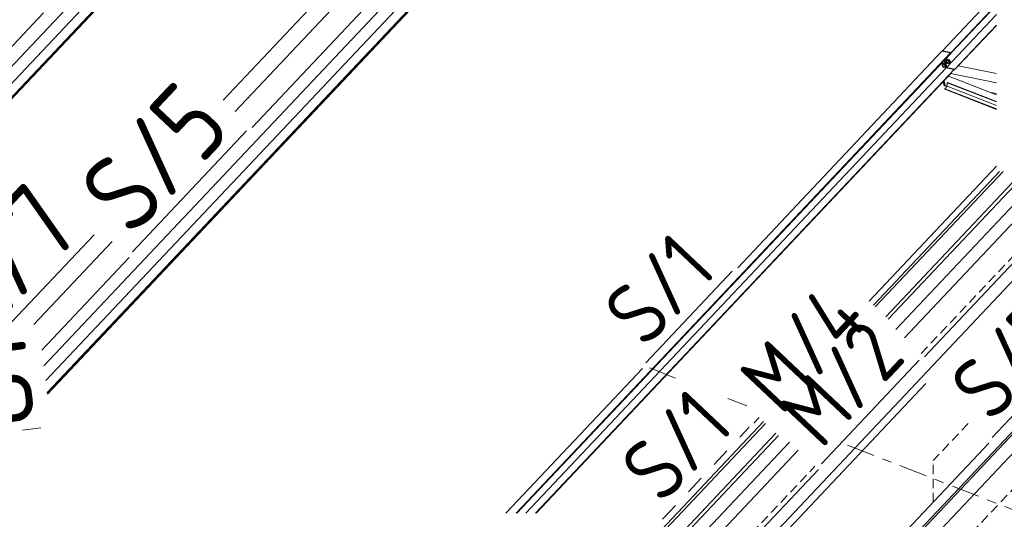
# Model space of a CAD drawing. Header units: millimetres. Extents: x -681 to 506, y -45 to 794.
# Tile 145 of 256: x -146 to -83, y 452 to 484. Entities that reach past the tile are written whole.
import ezdxf

# ---------------------------------------------------------------- set-up
doc = ezdxf.new("R2010")
doc.units = ezdxf.units.MM
doc.header["$LTSCALE"] = 0.6
for name, pattern in [('VERDECKT2', [1.5, 1, -0.5]), ('XKITLINE00', [0]), ('XKITLINE02', [4, 2, -2]), ('XKITLINE03', [6, 3, -1, 1, -1])]:
    doc.linetypes.add(name, pattern=pattern)
for name, color, linetype, lineweight in [('Bolt', 7, 'Continuous', 0), ('Part', 2, 'Continuous', 0), ('PartMark', 3, 'Continuous', 0), ('S-GRID', 1, 'Continuous', 0)]:
    doc.layers.add(name, color=color, linetype=linetype, lineweight=lineweight)
doc.styles.add('ISOCPEUR', font='ISOCPEUR.TTF')

msp = doc.modelspace()

# ---------------------------------------------------------------- linework, layer by layer
at = {"layer": 'Bolt', "color": 3, "linetype": 'XKITLINE00', "lineweight": 0}
for p, q in [((-87.365, 481.048), (-87.381, 480.981)), ((-87.333, 481.099), (-87.365, 481.048)), ((-87.358, 480.976), (-87.341, 481.043)), ((-87.337, 481.038), (-87.349, 480.918)), ((-87.341, 481.043), (-87.31, 481.094)), ((-87.273, 481.105), (-87.337, 481.038)), ((-87.244, 481.019), (-87.337, 481.038)), ((-87.295, 481.121), (-87.333, 481.099)), ((-87.31, 481.094), (-87.272, 481.116)), ((-87.295, 481.121), (-87.272, 481.116)), ((-87.273, 481.105), (-87.18, 481.086)), ((-87.272, 481.116), (-87.238, 481.103)), ((-87.18, 481.086), (-87.244, 481.019)), ((-87.238, 481.103), (-87.236, 481.097)), ((-87.186, 481.032), (-87.142, 481.023)), ((-87.13, 481.034), (-87.18, 481.086)), ((-87.134, 481.292), (-87.151, 481.225)), ((-87.151, 481.225), (-87.148, 481.161)), ((-87.148, 481.161), (-87.127, 481.116)), ((-87.103, 481.343), (-87.134, 481.292)), ((-87.132, 481.019), (-87.13, 481.034)), ((-87.127, 481.22), (-87.111, 481.287)), ((-87.125, 481.156), (-87.127, 481.22)), ((-87.127, 481.116), (-87.093, 481.103)), ((-87.104, 481.111), (-87.125, 481.156)), ((-87.106, 481.282), (-87.119, 481.162)), ((-87.026, 481.144), (-87.119, 481.162)), ((-87.119, 481.162), (-87.069, 481.109)), ((-87.111, 481.287), (-87.079, 481.338)), ((-87.043, 481.349), (-87.106, 481.282)), ((-87.013, 481.264), (-87.106, 481.282)), ((-87.07, 481.098), (-87.104, 481.111)), ((-87.065, 481.365), (-87.103, 481.343)), ((-87.093, 481.103), (-87.07, 481.098)), ((-87.079, 481.338), (-87.042, 481.36)), ((-87.055, 481.107), (-87.07, 481.098)), ((-87.069, 481.109), (-86.976, 481.091)), ((-87.065, 481.365), (-87.042, 481.36)), ((-87.043, 481.349), (-86.95, 481.331)), ((-87.042, 481.36), (-87.008, 481.347)), ((-87.026, 481.144), (-87.013, 481.264)), ((-87.026, 481.144), (-86.976, 481.091)), ((-86.95, 481.331), (-87.013, 481.264)), ((-87.008, 481.347), (-87.005, 481.342)), ((-86.976, 481.091), (-86.932, 481.138)), ((-86.97, 481.145), (-86.926, 481.136)), ((-86.956, 481.276), (-86.912, 481.268)), ((-86.955, 481.198), (-86.946, 481.231)), ((-86.953, 481.165), (-86.955, 481.198)), ((-86.943, 481.143), (-86.953, 481.165)), ((-86.9, 481.278), (-86.95, 481.331)), ((-86.946, 481.231), (-86.931, 481.257)), ((-86.926, 481.136), (-86.943, 481.143)), ((-86.931, 481.257), (-86.912, 481.268)), ((-86.907, 481.147), (-86.926, 481.136)), ((-86.912, 481.268), (-86.895, 481.261)), ((-86.891, 481.173), (-86.907, 481.147)), ((-86.901, 481.263), (-86.9, 481.278)), ((-86.895, 481.261), (-86.884, 481.239)), ((-86.883, 481.206), (-86.891, 481.173)), ((-86.884, 481.239), (-86.883, 481.206)), ((-87.381, 480.981), (-87.379, 480.916)), ((-87.379, 480.916), (-87.358, 480.872)), ((-87.355, 480.912), (-87.358, 480.976)), ((-87.358, 480.872), (-87.324, 480.859)), ((-87.334, 480.867), (-87.355, 480.912)), ((-87.257, 480.9), (-87.349, 480.918)), ((-87.349, 480.918), (-87.299, 480.865)), ((-87.3, 480.854), (-87.334, 480.867)), ((-87.324, 480.859), (-87.3, 480.854)), ((-87.286, 480.862), (-87.3, 480.854)), ((-87.299, 480.865), (-87.206, 480.847)), ((-87.257, 480.9), (-87.244, 481.019)), ((-87.257, 480.9), (-87.206, 480.847)), ((-87.206, 480.847), (-87.162, 480.893)), ((-87.2, 480.901), (-87.156, 480.892)), ((-87.185, 480.953), (-87.177, 480.987)), ((-87.184, 480.921), (-87.185, 480.953)), ((-87.173, 480.899), (-87.184, 480.921)), ((-87.177, 480.987), (-87.161, 481.012)), ((-87.156, 480.892), (-87.173, 480.899)), ((-87.161, 481.012), (-87.142, 481.023)), ((-87.138, 480.903), (-87.156, 480.892)), ((-87.142, 481.023), (-87.125, 481.017)), ((-87.122, 480.929), (-87.138, 480.903)), ((-87.125, 481.017), (-87.115, 480.994)), ((-87.114, 480.962), (-87.122, 480.929)), ((-87.115, 480.994), (-87.114, 480.962))]:
    msp.add_line(p, q, dxfattribs=at)
at = {"layer": 'Part', "color": 2, "linetype": 'XKITLINE00', "lineweight": 0}
for p, q in [((-167.428, 459.228), (-128.232, 500.748)), ((-128.623, 499.252), (-167.819, 457.732)), ((-128.022, 499.016), (-167.218, 457.496)), ((-128.003, 499.005), (-167.199, 457.485)), ((-164.231, 460.547), (-131.952, 494.74)), ((-144.912, 461.749), (-115.224, 493.197)), ((-117.148, 492.286), (-131.579, 477)), ((-115.615, 491.701), (-144.79, 460.796)), ((-115.013, 491.465), (-144.693, 460.026)), ((-114.995, 491.454), (-144.689, 459.999)), ((-133.425, 478.743), (-123.365, 489.401)), ((-133.425, 478.743), (-123.365, 489.401)), ((-132.665, 478.025), (-122.436, 488.861)), ((-144.68, 459.927), (-118.944, 487.188)), ((-87.376, 481.906), (-83.922, 485.564)), ((-86.818, 481.795), (-83.922, 484.862)), ((-86.812, 481.767), (-83.922, 484.829)), ((-87.117, 480.836), (-83.922, 484.22)), ((-86.587, 480.73), (-83.922, 483.553)), ((-86.364, 480.932), (-83.922, 483.52)), ((-114.657, 452.306), (-86.847, 481.764)), ((-114.625, 452.306), (-86.841, 481.737)), ((-100.483, 468.021), (-87.404, 481.875)), ((-86.847, 481.764), (-87.404, 481.875)), ((-87.367, 481.868), (-87.376, 481.906)), ((-87.376, 481.906), (-86.818, 481.795)), ((-87.339, 481.862), (-87.342, 481.873)), ((-87.342, 481.873), (-86.812, 481.767)), ((-86.841, 481.737), (-86.847, 481.764)), ((-86.812, 481.767), (-86.818, 481.795)), ((-87.145, 480.806), (-87.253, 481.3)), ((-87.139, 480.815), (-87.246, 481.308)), ((-87.117, 480.836), (-87.224, 481.331)), ((-114.05, 452.306), (-87.145, 480.806)), ((-113.421, 452.306), (-86.616, 480.7)), ((-113.389, 452.306), (-86.826, 480.444)), ((-100.024, 439.379), (-60.828, 480.899)), ((-99.995, 439.243), (-60.799, 480.763)), ((-87.146, 480.81), (-87.139, 480.817)), ((-86.616, 480.7), (-87.145, 480.806)), ((-87.117, 480.836), (-86.587, 480.73)), ((-86.826, 480.444), (-83.922, 479.864)), ((-86.61, 480.673), (-86.616, 480.7)), ((-86.581, 480.704), (-86.587, 480.73)), ((-86.365, 480.933), (-83.922, 480.445)), ((-87.272, 479.661), (-87.327, 479.913)), ((-87.225, 479.652), (-87.29, 479.952)), ((-87.196, 479.682), (-87.262, 479.982)), ((-87.054, 479.882), (-87.071, 479.864)), ((-87.071, 479.864), (-83.922, 478.635)), ((-87.071, 479.864), (-87.071, 479.634)), ((-87.054, 479.882), (-83.922, 478.66)), ((-86.981, 480.279), (-84.354, 479.255)), ((-86.981, 480.279), (-83.922, 479.086)), ((-87.225, 479.652), (-87.272, 479.661)), ((-87.071, 479.634), (-87.227, 479.469)), ((-87.227, 479.469), (-83.922, 478.18)), ((-87.227, 479.469), (-87.227, 479.444)), ((-87.227, 479.444), (-83.922, 478.154)), ((-87.196, 479.682), (-87.225, 479.652)), ((-87.072, 479.634), (-87.196, 479.682)), ((-87.071, 479.634), (-83.922, 478.406)), ((-84.354, 479.255), (-83.922, 479.168)), ((-96.061, 442.183), (-65.022, 475.061)), ((-88.515, 462.322), (-76.504, 475.046)), ((-105.152, 443.597), (-76.194, 474.273)), ((-92.068, 465.889), (-83.922, 474.518)), ((-83.725, 474.186), (-91.797, 465.634)), ((-83.486, 474.186), (-91.672, 465.516)), ((-91.001, 464.883), (-82.219, 474.186)), ((-90.843, 464.733), (-81.919, 474.186)), ((-80.815, 474.186), (-90.366, 464.069)), ((-89.807, 463.542), (-79.759, 474.186)), ((-145.545, 464.381), (-140.527, 469.697)), ((-139.441, 468.672), (-145.038, 462.743)), ((-115.319, 452.306), (-106.576, 461.567)), ((-104.612, 443.49), (-88.441, 460.618)), ((-99.444, 458.076), (-99.104, 458.436)), ((-98.708, 458.062), (-110.201, 445.888)), ((-98.834, 458.181), (-110.042, 446.308)), ((-109.573, 445.211), (-98.038, 457.43)), ((-109.448, 445.025), (-97.879, 457.28)), ((-97.166, 456.866), (-108.934, 444.4)), ((-100.712, 439.516), (-84.396, 456.8)), ((-108.083, 444.182), (-96.607, 456.339)), ((-106.027, 443.772), (-95.315, 455.119))]:
    msp.add_line(p, q, dxfattribs=at)
at = {"layer": 'Part', "color": 4, "linetype": 'VERDECKT2', "lineweight": 0}
for p, q in [((-88.735, 462.53), (-76.838, 475.133)), ((-85.727, 458.056), (-87.966, 455.684)), ((-87.966, 448.449), (-79.32, 457.608)), ((-106.377, 443.842), (-95.535, 455.327)), ((-87.966, 453.018), (-87.966, 455.684))]:
    msp.add_line(p, q, dxfattribs=at)
at = {"layer": 'PartMark', "color": 1, "linetype": 'XKITLINE00', "lineweight": 0}
for p, q in [((-152.247, 476.583), (-144.934, 484.329)), ((-139.239, 469.031), (-131.926, 476.778)), ((-147.336, 464.154), (-141.689, 470.136)), ((-106.374, 461.927), (-100.831, 467.799)), ((-84.194, 457.159), (-78.179, 463.531)), ((-95.114, 455.479), (-88.862, 462.1))]:
    msp.add_line(p, q, dxfattribs=at)
at = {"layer": 'PartMark', "color": 1, "linetype": 'XKITLINE02', "lineweight": 0}
for p, q in [((-155.81, 456.424), (-144.816, 457.821)), ((-105.289, 451.939), (-99.746, 457.81))]:
    msp.add_line(p, q, dxfattribs=at)
at = {"layer": 'S-GRID', "color": 1, "linetype": 'XKITLINE03', "lineweight": 0}
for p, q in [((-106.124, 461.609), (-104.47, 460.964)), ((-101.118, 459.657), (-99.889, 459.177)), ((-93.445, 456.664), (-76.213, 449.942))]:
    msp.add_line(p, q, dxfattribs=at)

# ---------------------------------------------------------------- texts
at = {"layer": 'PartMark', "color": 1, "style": 'ISOCPEUR', "width": 0.85}
for s, height, rotation, p in [('S/5', 5, 46.65022, (-139.263, 469.879)), ('M/7', 5, 46.65022, (-149.321, 462.925)), ('S/1', 4, 46.65022, (-106.398, 462.775)), ('M/4', 4, 46.65022, (-97.702, 458.488)), ('S/5', 4, 46.65022, (-84.219, 458.007)), ('M/2', 4, 46.65022, (-95.138, 456.327)), ('M/5', 5, 7.24219, (-155.291, 457.095)), ('S/1', 4, 46.65022, (-105.313, 452.787))]:
    msp.add_text(s, height=height, rotation=rotation, dxfattribs=at).set_placement(p)

doc.saveas('drawing.dxf')
